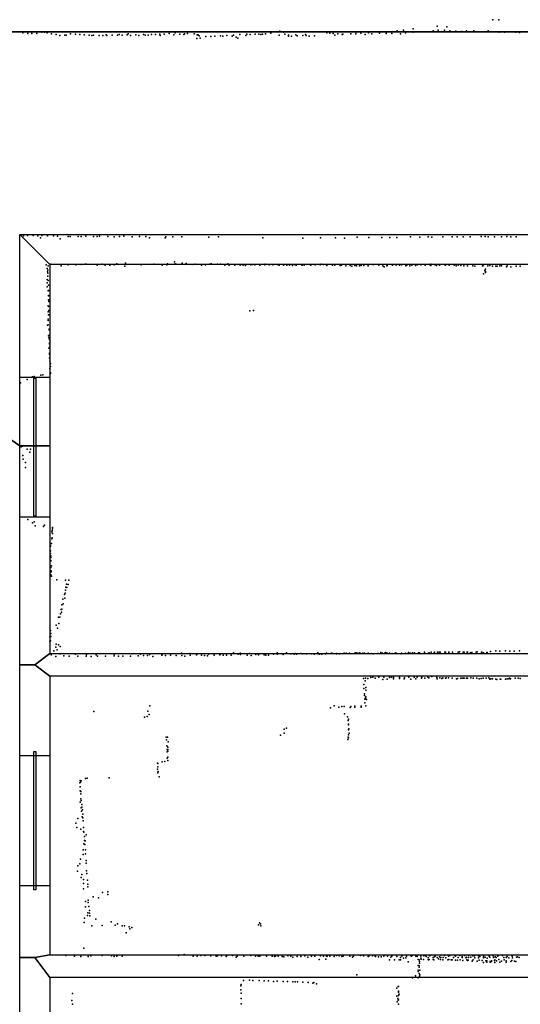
# Model space of a CAD drawing. Header units: millimetres. Extents: x -26529 to 19505, y -9255 to 34542.
# Tile 4 of 10: x -18333 to -15792, y -2892 to 2107. Entities that reach past the tile are written whole.
import ezdxf

# ---------------------------------------------------------------- set-up
doc = ezdxf.new("R2010")
doc.units = ezdxf.units.MM
for name, color, linetype in [('HWALLS', 32, 'Continuous'), ('P', 9, 'Continuous'), ('ROOMS', 1, 'Continuous'), ('WALLS', 3, 'Continuous'), ('WINDOWS', 6, 'Continuous')]:
    doc.layers.add(name, color=color, linetype=linetype)

# ---------------------------------------------------------------- blocks, each defined once
blk = doc.blocks.new('6-Fixed_46')
blk.add_lwpolyline([(-584.3, 5.9), (584.3, 5.9), (584.3, -6.8), (-584.3, -6.8), (-584.3, 5.9)])

msp = doc.modelspace()

# ---------------------------------------------------------------- linework, layer by layer
at = {"layer": 'HWALLS'}
for points in [[(-19583.4, 2044.7), (-13258.8, 2044.7)], [(-18256.2, -57.1), (-18332.5, -57.1), (-19583.4, 806.5)]]:
    msp.add_lwpolyline(points, dxfattribs=at)
at = {"layer": 'P'}
for p in [(-15931, 2107), (-15901, 2106), (-16417, 2050), (-16384, 2053), (-16335, 2061), (-16233, 2050), (-16214, 2074), (-16209, 2053), (-16176, 2053), (-16165, 2071), (-16149, 2051), (-16065, 2050), (-16027, 2051), (-15955, 2051), (-18317, 2040), (-18292, 2037), (-18271, 2037), (-18245, 2037), (-18220, 2043), (-18206, 2044), (-18194, 2041), (-18172, 2035), (-18148, 2032), (-18129, 2026), (-18103, 2028), (-18096, 2029), (-18074, 2035), (-18050, 2033), (-18027, 2031), (-18006, 2030), (-17980, 2029), (-17966, 2027), (-17958, 2029), (-17930, 2027), (-17911, 2026), (-17893, 2030), (-17890, 2026), (-17863, 2029), (-17836, 2029), (-17827, 2031), (-17813, 2029), (-17788, 2030), (-17782, 2035), (-17770, 2027), (-17743, 2030), (-17728, 2027), (-17704, 2031), (-17695, 2029), (-17681, 2028), (-17664, 2031), (-17643, 2032), (-17621, 2033), (-17619, 2027), (-17600, 2034), (-17574, 2037), (-17550, 2030), (-17544, 2041), (-17520, 2033), (-17500, 2032), (-17496, 2036), (-17481, 2037), (-17447, 2035), (-17434, 2012), (-17432, 2030), (-17426, 2030), (-17422, 2025), (-17416, 2013), (-17387, 2021), (-17363, 2022), (-17343, 2024), (-17313, 2025), (-17302, 2024), (-17282, 2026), (-17254, 2024), (-17248, 2028), (-17234, 2018), (-17225, 2013), (-17216, 2031), (-17184, 2027), (-17179, 2034), (-17162, 2031), (-17138, 2033), (-17118, 2033), (-17108, 2031), (-17100, 2033), (-17085, 2035), (-17058, 2038), (-17015, 2029), (-17013, 2049), (-16993, 2043), (-16987, 2034), (-16968, 2029), (-16968, 2024), (-16953, 2023), (-16931, 2030), (-16924, 2025), (-16896, 2026), (-16882, 2032), (-16879, 2026), (-16864, 2024), (-16836, 2025), (-16774, 2040), (-16758, 2038), (-16742, 2037), (-16733, 2028), (-16717, 2035), (-16695, 2031), (-16693, 2033), (-16652, 2035), (-16626, 2036), (-16624, 2043), (-16601, 2038), (-16579, 2032), (-16562, 2041), (-16546, 2036), (-16508, 2043), (-16507, 2039), (-16472, 2037), (-16471, 2044), (-16444, 2037), (-16400, 2036), (-16375, 2041), (-16336, 2044), (-16301, 2045), (-16265, 2046), (-16119, 2048), (-16088, 2047), (-15989, 2046), (-15924, 2045), (-15898, 2044), (-15872, 2043), (-15843, 2045), (-15815, 2043), (-15796, 2042), (-18314, 1010), (-18293, 1011), (-18265, 1011), (-18241, 1010), (-18221, 1011), (-18192, 1010), (-18161, 1010), (-18141, 1008), (-18087, 1007), (-18076, 1007), (-18036, 1007), (-18021, 1007), (-17997, 1008), (-17958, 1006), (-17939, 1007), (-17927, 1008), (-17885, 1007), (-17854, 1005), (-17826, 1006), (-17804, 1008), (-17762, 1005), (-17725, 1006), (-17693, 1007), (-17673, 1000), (-17591, 1004), (-17555, 1005), (-17510, 1005), (-17373, 1003), (-17323, 1004), (-16619, 1003), (-16560, 1001), (-16494, 1001), (-16454, 1001), (-16419, 1001), (-16349, 1004), (-16301, 1003), (-16259, 1005), (-16241, 1002), (-16185, 1004), (-16137, 1004), (-16112, 1004), (-16081, 1004), (-16046, 1004), (-15991, 1007), (-15970, 1006), (-15955, 1004), (-15922, 1004), (-15887, 1004), (-15860, 1006), (-15840, 1005), (-15812, 1004), (-18227, 999), (-18127, 995), (-17594, 999), (-17098, 999), (-16896, 998), (-16805, 999), (-16729, 999), (-16684, 998), (-18198, 862), (-18189, 858), (-18178, 866), (-18122, 858), (-18087, 862), (-18047, 863), (-18021, 864), (-18001, 865), (-17996, 866), (-17940, 860), (-17914, 865), (-17899, 860), (-17876, 861), (-17853, 862), (-17839, 867), (-17799, 856), (-17795, 870), (-17716, 862), (-17651, 865), (-17610, 860), (-17585, 863), (-17583, 867), (-17547, 878), (-17543, 868), (-17539, 866), (-17508, 871), (-17487, 869), (-17457, 864), (-17442, 866), (-17410, 860), (-17409, 863), (-17389, 863), (-17367, 866), (-17360, 867), (-17329, 865), (-17314, 866), (-17292, 860), (-17276, 867), (-17270, 861), (-17240, 861), (-17214, 861), (-17198, 861), (-17187, 859), (-17160, 862), (-17150, 864), (-17139, 863), (-17114, 861), (-17113, 864), (-17088, 863), (-17086, 866), (-17066, 862), (-17047, 863), (-17021, 862), (-17016, 861), (-16994, 860), (-16976, 860), (-16963, 860), (-16948, 859), (-16934, 862), (-16930, 860), (-16901, 860), (-16899, 861), (-16888, 860), (-16859, 864), (-16854, 861), (-16832, 862), (-16808, 862), (-16803, 865), (-16791, 864), (-16775, 862), (-16774, 859), (-16745, 861), (-16733, 861), (-16706, 859), (-16699, 860), (-16678, 858), (-16656, 859), (-16647, 856), (-16631, 859), (-16623, 858), (-16608, 858), (-16600, 859), (-16585, 859), (-16566, 862), (-16563, 858), (-16540, 864), (-16535, 864), (-16510, 861), (-16489, 857), (-16483, 853), (-16469, 858), (-16468, 859), (-16442, 862), (-16441, 860), (-16421, 860), (-16405, 861), (-16394, 862), (-16372, 857), (-16367, 861), (-16352, 858), (-16342, 861), (-16323, 859), (-16322, 862), (-16315, 862), (-16297, 862), (-16296, 862), (-16275, 861), (-16274, 862), (-16250, 863), (-16246, 866), (-16246, 859), (-16223, 862), (-16217, 859), (-16201, 861), (-16174, 862), (-16172, 860), (-16153, 861), (-16152, 863), (-16127, 860), (-16117, 857), (-16107, 860), (-16093, 859), (-16078, 858), (-16060, 858), (-16033, 858), (-16023, 856), (-15984, 858), (-15981, 857), (-15978, 863), (-15957, 858), (-15947, 859), (-15933, 856), (-15916, 855), (-15909, 856), (-15895, 857), (-15887, 857), (-15862, 852), (-15859, 858), (-15840, 852), (-15813, 855), (-15793, 856), (-18194, 844), (-18192, 827), (-18190, 835), (-18190, 820), (-18190, 805), (-15979, 817), (-15971, 834), (-15969, 841), (-15968, 828), (-15968, 823), (-18194, 750), (-18193, 788), (-18193, 771), (-18189, 782), (-18187, 759), (-18189, 730), (-18187, 732), (-18187, 705), (-18186, 706), (-18188, 654), (-18187, 651), (-18186, 684), (-18185, 677), (-18189, 624), (-18186, 608), (-18185, 609), (-18184, 631), (-17165, 628), (-17146, 631), (-18191, 556), (-18188, 586), (-18188, 580), (-18188, 558), (-18186, 502), (-18183, 535), (-18183, 533), (-18183, 505), (-18185, 491), (-18182, 483), (-18182, 465), (-18181, 461), (-18185, 439), (-18181, 414), (-18181, 409), (-18180, 446), (-18182, 388), (-18180, 387), (-18179, 373), (-18177, 361), (-18225, 302), (-18216, 304), (-18179, 336), (-18177, 314), (-18177, 311), (-18176, 346), (-18328, 264), (-18294, 281), (-18268, 294), (-18259, 296), (-18325, -62), (-18319, -58), (-18294, -73), (-18281, -89), (-18278, -74), (-18317, -105), (-18315, -125), (-18303, -141), (-18304, -166), (-18292, -430), (-18267, -447), (-18260, -443), (-18254, -462), (-18212, -467), (-18206, -460), (-18170, -493), (-18168, -487), (-18167, -478), (-18166, -472), (-18170, -529), (-18168, -523), (-18167, -502), (-18177, -552), (-18177, -565), (-18177, -566), (-18177, -590), (-18172, -553), (-18177, -603), (-18175, -615), (-18175, -639), (-18175, -641), (-18174, -624), (-18175, -675), (-18173, -692), (-18173, -697), (-18172, -666), (-18174, -712), (-18172, -718), (-18145, -737), (-18101, -738), (-18084, -739), (-18100, -789), (-18098, -774), (-18095, -759), (-18093, -776), (-18087, -760), (-18113, -835), (-18105, -811), (-18104, -830), (-18102, -804), (-18123, -887), (-18119, -864), (-18118, -886), (-18112, -859), (-18135, -927), (-18129, -926), (-18126, -910), (-18120, -902), (-18177, -995), (-18147, -967), (-18141, -982), (-18134, -959), (-18180, -1026), (-18179, -1048), (-18177, -1047), (-18175, -1009), (-18175, -1025), (-18160, -1097), (-18149, -1079), (-18148, -1064), (-18143, -1092), (-18136, -1067), (-18128, -1076), (-15916, -1097), (-15866, -1098), (-15844, -1099), (-15795, -1098), (-18173, -1118), (-18149, -1126), (-18128, -1112), (-18108, -1123), (-18081, -1124), (-18049, -1115), (-18038, -1125), (-17996, -1125), (-17994, -1116), (-17970, -1126), (-17945, -1118), (-17938, -1124), (-17898, -1124), (-17854, -1123), (-17853, -1115), (-17832, -1124), (-17810, -1125), (-17770, -1124), (-17764, -1113), (-17732, -1123), (-17720, -1115), (-17705, -1122), (-17684, -1122), (-17673, -1116), (-17657, -1126), (-17612, -1120), (-17609, -1118), (-17593, -1121), (-17567, -1120), (-17539, -1121), (-17511, -1110), (-17510, -1122), (-17494, -1124), (-17469, -1111), (-17467, -1120), (-17435, -1118), (-17431, -1112), (-17410, -1120), (-17394, -1121), (-17379, -1123), (-17374, -1114), (-17345, -1119), (-17316, -1118), (-17315, -1116), (-17300, -1119), (-17283, -1119), (-17259, -1120), (-17247, -1107), (-17224, -1114), (-17213, -1109), (-17212, -1116), (-17178, -1119), (-17166, -1111), (-17158, -1121), (-17134, -1116), (-17121, -1117), (-17118, -1114), (-17091, -1117), (-17083, -1120), (-17069, -1120), (-17045, -1114), (-17025, -1107), (-17025, -1115), (-16995, -1116), (-16978, -1108), (-16957, -1113), (-16940, -1114), (-16935, -1111), (-16927, -1114), (-16905, -1111), (-16896, -1113), (-16878, -1113), (-16876, -1112), (-16852, -1113), (-16838, -1115), (-16819, -1108), (-16818, -1113), (-16810, -1115), (-16799, -1115), (-16780, -1113), (-16776, -1109), (-16750, -1110), (-16749, -1110), (-16724, -1112), (-16723, -1111), (-16711, -1113), (-16686, -1110), (-16675, -1109), (-16658, -1110), (-16630, -1108), (-16622, -1108), (-16609, -1110), (-16606, -1108), (-16591, -1110), (-16583, -1109), (-16563, -1109), (-16548, -1111), (-16538, -1113), (-16514, -1111), (-16499, -1106), (-16491, -1109), (-16477, -1106), (-16469, -1108), (-16456, -1109), (-16442, -1111), (-16426, -1110), (-16423, -1108), (-16396, -1112), (-16395, -1110), (-16375, -1109), (-16359, -1106), (-16351, -1110), (-16339, -1107), (-16328, -1108), (-16308, -1108), (-16304, -1108), (-16278, -1105), (-16278, -1108), (-16258, -1109), (-16254, -1107), (-16244, -1104), (-16228, -1106), (-16227, -1104), (-16212, -1104), (-16204, -1104), (-16199, -1105), (-16174, -1104), (-16172, -1105), (-16155, -1106), (-16154, -1105), (-16136, -1104), (-16107, -1104), (-16100, -1102), (-16081, -1105), (-16076, -1104), (-16062, -1104), (-16059, -1104), (-16044, -1107), (-16037, -1106), (-16016, -1105), (-16010, -1103), (-15988, -1104), (-15986, -1105), (-15978, -1107), (-15962, -1106), (-15960, -1106), (-15942, -1101), (-15895, -1100), (-15823, -1100), (-16587, -1238), (-16579, -1249), (-16578, -1236), (-16566, -1238), (-16551, -1233), (-16540, -1231), (-16529, -1237), (-16509, -1232), (-16490, -1243), (-16484, -1232), (-16467, -1242), (-16455, -1233), (-16445, -1232), (-16436, -1233), (-16435, -1240), (-16405, -1233), (-16405, -1238), (-16381, -1239), (-16379, -1234), (-16357, -1232), (-16348, -1242), (-16331, -1231), (-16321, -1239), (-16315, -1231), (-16293, -1237), (-16292, -1231), (-16276, -1236), (-16261, -1231), (-16255, -1235), (-16241, -1227), (-16215, -1233), (-16213, -1239), (-16200, -1234), (-16190, -1238), (-16185, -1234), (-16172, -1236), (-16167, -1234), (-16156, -1235), (-16137, -1236), (-16116, -1240), (-16111, -1238), (-16093, -1237), (-16087, -1237), (-16080, -1237), (-16076, -1237), (-16064, -1237), (-16059, -1236), (-16043, -1235), (-16030, -1237), (-16012, -1237), (-16000, -1240), (-15990, -1238), (-15980, -1237), (-15964, -1236), (-15951, -1235), (-15947, -1241), (-15941, -1240), (-15933, -1240), (-15916, -1242), (-15910, -1243), (-15894, -1242), (-15890, -1242), (-15866, -1241), (-15859, -1239), (-15849, -1239), (-15847, -1237), (-15841, -1240), (-15817, -1236), (-15802, -1237), (-15792, -1238), (-16586, -1268), (-16585, -1288), (-16576, -1283), (-16575, -1297), (-16583, -1316), (-16582, -1324), (-16581, -1343), (-16578, -1337), (-16575, -1331), (-16573, -1345), (-17672, -1376), (-16755, -1387), (-16737, -1376), (-16713, -1384), (-16697, -1380), (-16685, -1380), (-16656, -1386), (-16651, -1380), (-16631, -1379), (-16631, -1383), (-16600, -1383), (-16599, -1379), (-16581, -1362), (-16575, -1377), (-17956, -1406), (-17699, -1435), (-17685, -1431), (-17683, -1403), (-17676, -1421), (-16684, -1418), (-16668, -1433), (-16663, -1445), (-16990, -1495), (-16979, -1490), (-16666, -1452), (-16664, -1473), (-16664, -1499), (-16663, -1469), (-16662, -1493), (-17590, -1536), (-17587, -1549), (-17582, -1536), (-17009, -1525), (-16991, -1516), (-16667, -1547), (-16665, -1536), (-16663, -1524), (-16663, -1539), (-16661, -1516), (-17585, -1580), (-17584, -1599), (-17580, -1587), (-17580, -1599), (-17579, -1560), (-17584, -1611), (-17584, -1642), (-17581, -1638), (-17580, -1607), (-17634, -1667), (-17634, -1698), (-17632, -1670), (-17631, -1686), (-17609, -1661), (-17596, -1660), (-17580, -1654), (-17998, -1746), (-17990, -1744), (-17878, -1742), (-17631, -1717), (-17629, -1710), (-17625, -1738), (-18027, -1768), (-18026, -1755), (-18025, -1788), (-18024, -1765), (-18021, -1757), (-18025, -1809), (-18022, -1811), (-18022, -1823), (-18022, -1849), (-18025, -1866), (-18020, -1857), (-18020, -1894), (-18018, -1892), (-18017, -1878), (-18038, -1948), (-18019, -1912), (-18016, -1940), (-18014, -1905), (-18013, -1926), (-18012, -1946), (-18048, -1972), (-18043, -1995), (-18011, -1960), (-18008, -1994), (-18022, -2003), (-18008, -2014), (-18007, -2018), (-18003, -2040), (-17996, -2031), (-18007, -2077), (-18004, -2061), (-18002, -2081), (-18000, -2062), (-18011, -2108), (-18011, -2132), (-17999, -2128), (-17998, -2108), (-18038, -2189), (-18027, -2179), (-18024, -2156), (-17996, -2162), (-17995, -2175), (-18039, -2217), (-18021, -2248), (-18018, -2233), (-17994, -2215), (-17992, -2228), (-18009, -2278), (-18008, -2259), (-17989, -2262), (-17987, -2295), (-17986, -2282), (-18008, -2306), (-17960, -2347), (-17913, -2325), (-17885, -2321), (-17885, -2334), (-17999, -2370), (-17998, -2397), (-17985, -2363), (-17985, -2376), (-17982, -2396), (-17932, -2351), (-17989, -2442), (-17987, -2428), (-17979, -2416), (-17978, -2430), (-17976, -2443), (-18006, -2477), (-18003, -2454), (-17967, -2493), (-17946, -2460), (-17914, -2492), (-17868, -2473), (-17848, -2491), (-17836, -2483), (-17812, -2494), (-17801, -2494), (-17777, -2498), (-17120, -2488), (-17115, -2478), (-17111, -2483), (-17109, -2493), (-17793, -2530), (-17773, -2509), (-17763, -2503), (-18098, -2644), (-18054, -2647), (-18022, -2649), (-18007, -2607), (-17985, -2649), (-17971, -2646), (-17914, -2645), (-17867, -2646), (-17839, -2647), (-17812, -2648), (-17527, -2644), (-17498, -2640), (-17452, -2648), (-17431, -2647), (-17413, -2644), (-17393, -2645), (-17363, -2646), (-17336, -2648), (-17328, -2646), (-17309, -2646), (-17281, -2644), (-17253, -2644), (-17228, -2647), (-17195, -2648), (-17159, -2645), (-17136, -2647), (-17122, -2648), (-17114, -2647), (-17080, -2648), (-17051, -2647), (-17039, -2649), (-17034, -2647), (-17020, -2648), (-17000, -2649), (-16971, -2646), (-16957, -2647), (-16924, -2649), (-16885, -2646), (-16852, -2647), (-16834, -2647), (-16805, -2646), (-16791, -2648), (-16775, -2648), (-16772, -2648), (-16758, -2647), (-16736, -2649), (-16725, -2645), (-16711, -2646), (-16690, -2647), (-16657, -2647), (-16638, -2647), (-16603, -2645), (-16587, -2646), (-16563, -2649), (-16560, -2647), (-16541, -2646), (-16528, -2648), (-16526, -2649), (-16484, -2648), (-16466, -2648), (-16443, -2647), (-16419, -2649), (-16393, -2647), (-16369, -2648), (-16345, -2648), (-16341, -2645), (-16322, -2647), (-16315, -2649), (-16297, -2645), (-16296, -2648), (-16282, -2646), (-16273, -2644), (-16269, -2649), (-16250, -2646), (-16224, -2648), (-16195, -2643), (-16177, -2645), (-16156, -2647), (-16150, -2645), (-16124, -2644), (-16120, -2648), (-16099, -2644), (-16075, -2645), (-16053, -2645), (-16032, -2646), (-16024, -2646), (-16003, -2646), (-15979, -2647), (-15950, -2648), (-15929, -2646), (-15906, -2647), (-15882, -2645), (-15859, -2649), (-15833, -2648), (-17853, -2650), (-17284, -2650), (-17234, -2652), (-16992, -2651), (-16947, -2653), (-16906, -2650), (-16870, -2652), (-16813, -2664), (-16779, -2663), (-16697, -2650), (-16644, -2653), (-16511, -2651), (-16498, -2651), (-16456, -2666), (-16448, -2653), (-16430, -2666), (-16406, -2666), (-16400, -2654), (-16399, -2667), (-16385, -2658), (-16373, -2657), (-16360, -2677), (-16310, -2665), (-16310, -2695), (-16305, -2667), (-16305, -2696), (-16304, -2674), (-16304, -2684), (-16296, -2658), (-16294, -2663), (-16283, -2665), (-16260, -2664), (-16259, -2655), (-16257, -2666), (-16254, -2664), (-16234, -2665), (-16233, -2654), (-16231, -2666), (-16230, -2652), (-16214, -2654), (-16207, -2662), (-16201, -2651), (-16197, -2664), (-16195, -2655), (-16184, -2667), (-16183, -2655), (-16169, -2657), (-16159, -2666), (-16154, -2665), (-16143, -2666), (-16138, -2666), (-16131, -2655), (-16120, -2668), (-16111, -2668), (-16107, -2655), (-16097, -2667), (-16087, -2655), (-16086, -2650), (-16084, -2669), (-16068, -2656), (-16065, -2652), (-16063, -2667), (-16060, -2670), (-16056, -2668), (-16055, -2655), (-16043, -2653), (-16036, -2673), (-16030, -2666), (-16023, -2657), (-16011, -2673), (-16004, -2656), (-16001, -2668), (-15997, -2650), (-15985, -2669), (-15978, -2657), (-15978, -2680), (-15970, -2652), (-15966, -2672), (-15961, -2672), (-15961, -2679), (-15960, -2658), (-15946, -2653), (-15945, -2675), (-15945, -2679), (-15938, -2671), (-15938, -2674), (-15927, -2654), (-15922, -2670), (-15920, -2666), (-15920, -2680), (-15919, -2651), (-15914, -2655), (-15913, -2672), (-15900, -2665), (-15895, -2679), (-15887, -2673), (-15875, -2655), (-15873, -2667), (-15864, -2671), (-15863, -2655), (-15863, -2679), (-15850, -2656), (-15840, -2674), (-15835, -2670), (-15831, -2656), (-15821, -2673), (-15815, -2674), (-15810, -2652), (-15805, -2651), (-15798, -2655), (-16622, -2743), (-16323, -2747), (-16310, -2719), (-16310, -2725), (-16305, -2704), (-16305, -2735), (-16302, -2719), (-16302, -2742), (-17211, -2798), (-17208, -2792), (-17196, -2771), (-17166, -2769), (-17149, -2771), (-17117, -2771), (-17092, -2773), (-17070, -2773), (-17044, -2776), (-17026, -2775), (-16995, -2776), (-16974, -2776), (-16946, -2778), (-16935, -2778), (-16923, -2778), (-16895, -2780), (-16868, -2781), (-16845, -2784), (-16839, -2782), (-16826, -2789), (-16338, -2757), (-16310, -2757), (-16303, -2750), (-18064, -2838), (-17210, -2819), (-17208, -2835), (-16418, -2810), (-16412, -2802), (-16410, -2825), (-16410, -2830), (-16409, -2801), (-16409, -2847), (-16407, -2840), (-18068, -2873), (-18064, -2892), (-17209, -2862), (-17209, -2890), (-16418, -2850), (-16417, -2880), (-16413, -2863), (-16412, -2871), (-16410, -2870), (-16410, -2892)]:
    msp.add_point(p, dxfattribs=at)
at = {"layer": 'ROOMS'}
for points in [[(-18332.5, -57.1), (-18332.5, 1016), (-14605, 1016), (-13360.4, 1016), (-13258.8, 1016), (-13258.8, 2044.7), (-19583.4, 2044.7), (-19583.4, 806.5), (-18332.5, -57.1)], [(-18180, 863.6), (-18180, -57.1), (-18180, -1111.2), (-14662.1, -1111.2), (-14662.1, 863.6), (-18180, 863.6)], [(-14662.1, -1225.5), (-18180, -1225.5), (-18180, -2641.6), (-14662.1, -2641.6), (-14662.1, -1225.5)], [(-14605, -2755.9), (-18180, -2755.9), (-18180, -4419.6), (-15227.3, -4419.6), (-12173, -4419.6), (-9232.9, -4419.6), (-9232.9, -2755.9), (-13436.6, -2755.9), (-14605, -2755.9)]]:
    msp.add_lwpolyline(points, close=True, dxfattribs=at)
at = {"layer": 'WALLS'}
for points in [[(-18180, 863.6), (-18180, -57.1), (-18256.2, -57.1), (-18332.5, -57.1), (-18332.5, 1016), (-18256.2, 939.8), (-18180, 863.6)], [(-18332.5, 1016), (-14605, 1016), (-14605, 939.8), (-14662.1, 863.6), (-18180, 863.6), (-18256.2, 939.8), (-18332.5, 1016)], [(-18180, -57.1), (-18180, -1111.2), (-18256.2, -1168.4), (-18332.5, -1168.4), (-18332.5, -57.1), (-18256.2, -57.1), (-18180, -57.1)], [(-18180, -1111.2), (-14662.1, -1111.2), (-14605, -1168.4), (-14662.1, -1225.5), (-18180, -1225.5), (-18256.2, -1168.4), (-18180, -1111.2)], [(-18180, -1225.5), (-18180, -2641.6), (-18256.2, -2654.3), (-18332.5, -2654.3), (-18332.5, -1168.4), (-18256.2, -1168.4), (-18180, -1225.5)], [(-14605, -2755.9), (-18180, -2755.9), (-18256.2, -2654.3), (-18180, -2641.6), (-14662.1, -2641.6), (-14605, -2654.3), (-14605, -2755.9)], [(-18180, -2755.9), (-18180, -4419.6), (-18256.2, -4502.1), (-18332.5, -4502.1), (-18332.5, -2654.3), (-18256.2, -2654.3), (-18180, -2755.9)]]:
    msp.add_lwpolyline(points, dxfattribs=at)
at = {"layer": 'WINDOWS'}
for points in [[(-18180, 292.1), (-18180, -419.1), (-18332.5, -419.1), (-18332.5, 292.1), (-18180, 292.1)], [(-18180, -1629.7), (-18180, -2290.1), (-18332.5, -2290.1), (-18332.5, -1629.7), (-18180, -1629.7)]]:
    msp.add_lwpolyline(points, dxfattribs=at)

# ---------------------------------------------------------------- block references
at = {"layer": 'WINDOWS', "xscale": 0.6, "yscale": 0.8, "rotation": 270}
for p in [(-18256.3, -63.5), (-18256.3, -1959.9)]:
    msp.add_blockref('6-Fixed_46', p, dxfattribs=at)

doc.saveas('drawing.dxf')
